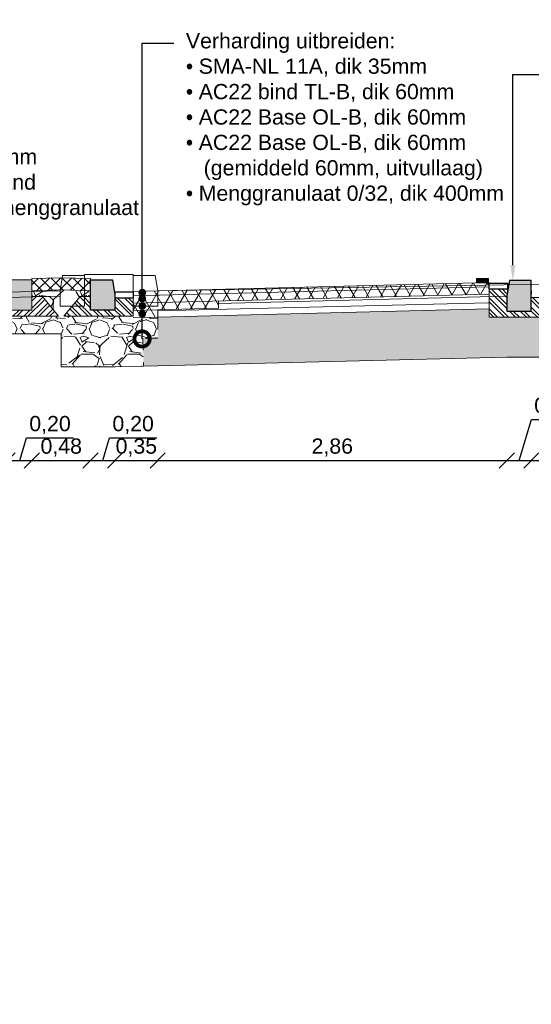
# Model space of a CAD drawing. Header units: metres. Extents: x -34 to 67, y -14 to 16.
# Tile 2 of 13: x 7.77 to 11.97, y -0.82 to 7.26. Entities that reach past the tile are written whole.
import ezdxf
from ezdxf import colors
from ezdxf.entities.mleader import LeaderData, LeaderLine
from ezdxf.math import Vec2, Vec3

# ---------------------------------------------------------------- set-up
doc = ezdxf.new("R2010")
doc.units = ezdxf.units.M
doc.linetypes.add('DASHED2', pattern=[0.375, 0.25, -0.125])
for name, color, linetype, lineweight in [('N-WE-AL-DETAIL-G', 7, 'Continuous', 13), ('N-WE-VH-VERHARDING_ASFALT-A-200', 7, 'Continuous', 18), ('X-Bestaand', 10, 'Continuous', 0), ('X-XX-AL-AANKLEDING-T25', 7, 'Continuous', 25), ('X-XX-AL-T25', 7, 'Continuous', 25)]:
    doc.layers.add(name, color=color, linetype=linetype, lineweight=lineweight)
doc.layers.add('N-WE-VH-VERHARDING_PRINTBETON-A', color=252, linetype='Continuous')
doc.styles.add('NLCS_ISO', font='arial.ttf')
doc.styles.get("Standard").update_dxf_attribs({"font": 'arial.ttf'})
doc.dimstyles.new('NLCS_1-50', dxfattribs={"dimscale": 0.05, "dimtxt": 2.5, "dimasz": 2.5, "dimexe": 1.25, "dimexo": 0.625, "dimtad": 1, "dimtxsty": 'Standard', "dimblk": 'OBLIQUE', "dimcen": 0, "dimse1": 1, "dimse2": 1, "dimadec": 0, "dimazin": 0, "dimtfac": 1, "dimtmove": 0, "dimatfit": 3, "dimfxl": 1, "dimarcsym": 0})
pattern_1 = [(135, (-16.71000581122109, -10.69827768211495), (-0.04490128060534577, -0.04490128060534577), []), (135, (-16.74175581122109, -10.69827768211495), (-0.04490128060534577, -0.04490128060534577), [])]

# ---------------------------------------------------------------- blocks, each defined once
blk = doc.blocks.new('Trottoirband-18-20x25')
at = {"layer": 'N-WE-AL-DETAIL-G'}
h = blk.add_hatch(color=252, dxfattribs=at)
h.dxf.hatch_style = 1
h.paths.add_polyline_path([(0.2000000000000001, -0.25), (0, -0.25), (0, 0), (0.1799999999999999, -2.775557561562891e-17), (0.2, -0.125)])
at = {"layer": 'N-WE-AL-DETAIL-G', "linetype": 'Continuous'}
h = blk.add_hatch(dxfattribs=at)
h.set_pattern_fill('STEEL', color=252, scale=0.02, angle=90, style=0)
h.set_pattern_definition(pattern_1)
h.paths.add_polyline_path([(-0.1475204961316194, -0.3000000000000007), (-0.218317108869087, -0.3000000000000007), (-0.08669083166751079, -0.1385821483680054), (0.0002026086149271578, -0.1385203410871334), (0, -0.25), (0.2000000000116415, -0.25), (0.2000000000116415, -0.1752674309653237), (0.3500000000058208, -0.1714750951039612), (0.3499999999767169, -0.3000000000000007)])
blk.add_lwpolyline([(0, -0.25), (0, -2.775557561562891e-17), (0.1799999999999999, -2.775557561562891e-17), (0.2, -0.125), (0.2, -0.25)], close=True)
blk.add_lwpolyline([(-0.1475204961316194, -0.3000000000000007), (-0.218317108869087, -0.3000000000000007), (-0.08669083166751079, -0.1385821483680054), (0.0002026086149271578, -0.1385203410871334), (0, -0.25), (0.2000000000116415, -0.25), (0.2000000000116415, -0.1752674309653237), (0.3500000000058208, -0.1714750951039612), (0.3499999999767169, -0.3000000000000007)], close=True, dxfattribs=at)
blk = doc.blocks.new('_DotSmall')
at = {"color": 0, "linetype": 'ByBlock', "const_width": 0.5}
blk.add_lwpolyline([(-0.0625, 0, 1), (0.0625, 0, 1)], format="xyb", close=True, dxfattribs=at)
blk = doc.blocks.new('_Oblique')
at = {"color": 0, "linetype": 'ByBlock', "lineweight": -2}
blk.add_line((-0.5, -0.5), (0.5, 0.5), dxfattribs=at)
blk = doc.blocks.new('*D29')
at = {"layer": 'N-WE-AL-DETAIL-G', "color": 0, "lineweight": -2, "transparency": 16777216}
for p, q in [((7.770760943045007, 3.640420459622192), (7.826109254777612, 3.824914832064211)), ((7.826109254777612, 3.824914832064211), (8.212875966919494, 3.824914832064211)), ((7.670536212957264, 3.640420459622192), (7.87098567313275, 3.640420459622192))]:
    blk.add_line(p, q, dxfattribs=at)
at = {"layer": 'N-WE-AL-DETAIL-G', "color": 0, "lineweight": -2, "transparency": 16777216, "xscale": 0.125, "yscale": 0.125, "zscale": 0.125, "rotation": 180}
blk.add_blockref('_Oblique', (7.670536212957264, 3.640420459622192), dxfattribs=at)
at = {"layer": 'N-WE-AL-DETAIL-G', "color": 0, "lineweight": -2, "transparency": 16777216, "xscale": 0.125, "yscale": 0.125, "zscale": 0.125}
blk.add_blockref('_Oblique', (7.87098567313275, 3.640420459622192), dxfattribs=at)
at = {"layer": 'N-WE-AL-DETAIL-G', "color": 0, "lineweight": 9, "transparency": 16777216, "insert": (8.019492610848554, 3.93128420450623), "char_height": 0.125, "attachment_point": 5}
blk.add_mtext('0,20', dxfattribs=at)
blk = doc.blocks.new('*D30')
at = {"layer": 'N-WE-AL-DETAIL-G', "color": 0, "lineweight": -2, "transparency": 16777216}
blk.add_line((7.870985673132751, 3.640420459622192), (8.352293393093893, 3.640420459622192), dxfattribs=at)
at = {"layer": 'N-WE-AL-DETAIL-G', "color": 0, "lineweight": -2, "transparency": 16777216, "xscale": 0.125, "yscale": 0.125, "zscale": 0.125, "rotation": 180}
blk.add_blockref('_Oblique', (7.870985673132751, 3.640420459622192), dxfattribs=at)
at = {"layer": 'N-WE-AL-DETAIL-G', "color": 0, "lineweight": -2, "transparency": 16777216, "xscale": 0.125, "yscale": 0.125, "zscale": 0.125}
blk.add_blockref('_Oblique', (8.352293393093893, 3.640420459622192), dxfattribs=at)
at = {"layer": 'N-WE-AL-DETAIL-G', "color": 0, "lineweight": 9, "transparency": 16777216, "insert": (8.111639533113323, 3.746789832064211), "char_height": 0.125, "attachment_point": 5}
blk.add_mtext('0,48', dxfattribs=at)
blk = doc.blocks.new('*D31')
at = {"layer": 'N-WE-AL-DETAIL-G', "color": 0, "lineweight": -2, "transparency": 16777216}
for p, q in [((8.45234854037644, 3.640420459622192), (8.507696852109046, 3.824914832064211)), ((8.507696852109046, 3.824914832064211), (8.894463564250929, 3.824914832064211)), ((8.352293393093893, 3.640420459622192), (8.552403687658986, 3.640420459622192))]:
    blk.add_line(p, q, dxfattribs=at)
at = {"layer": 'N-WE-AL-DETAIL-G', "color": 0, "lineweight": -2, "transparency": 16777216, "xscale": 0.125, "yscale": 0.125, "zscale": 0.125, "rotation": 180}
blk.add_blockref('_Oblique', (8.352293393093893, 3.640420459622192), dxfattribs=at)
at = {"layer": 'N-WE-AL-DETAIL-G', "color": 0, "lineweight": -2, "transparency": 16777216, "xscale": 0.125, "yscale": 0.125, "zscale": 0.125}
blk.add_blockref('_Oblique', (8.552403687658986, 3.640420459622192), dxfattribs=at)
at = {"layer": 'N-WE-AL-DETAIL-G', "color": 0, "lineweight": 9, "transparency": 16777216, "insert": (8.701080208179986, 3.93128420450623), "char_height": 0.125, "attachment_point": 5}
blk.add_mtext('0,20', dxfattribs=at)
blk = doc.blocks.new('*D32')
at = {"layer": 'N-WE-AL-DETAIL-G', "color": 0, "lineweight": -2, "transparency": 16777216}
blk.add_line((8.552403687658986, 3.640420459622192), (8.902403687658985, 3.640420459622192), dxfattribs=at)
at = {"layer": 'N-WE-AL-DETAIL-G', "color": 0, "lineweight": -2, "transparency": 16777216, "xscale": 0.125, "yscale": 0.125, "zscale": 0.125, "rotation": 180}
blk.add_blockref('_Oblique', (8.552403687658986, 3.640420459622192), dxfattribs=at)
at = {"layer": 'N-WE-AL-DETAIL-G', "color": 0, "lineweight": -2, "transparency": 16777216, "xscale": 0.125, "yscale": 0.125, "zscale": 0.125}
blk.add_blockref('_Oblique', (8.902403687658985, 3.640420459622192), dxfattribs=at)
at = {"layer": 'N-WE-AL-DETAIL-G', "color": 0, "lineweight": 9, "transparency": 16777216, "insert": (8.727403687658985, 3.746789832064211), "char_height": 0.125, "attachment_point": 5}
blk.add_mtext('0,35', dxfattribs=at)
blk = doc.blocks.new('*D33')
at = {"layer": 'N-WE-AL-DETAIL-G', "color": 0, "lineweight": -2, "transparency": 16777216}
blk.add_line((8.902403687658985, 3.640420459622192), (11.76663575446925, 3.640420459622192), dxfattribs=at)
at = {"layer": 'N-WE-AL-DETAIL-G', "color": 0, "lineweight": -2, "transparency": 16777216, "xscale": 0.125, "yscale": 0.125, "zscale": 0.125, "rotation": 180}
blk.add_blockref('_Oblique', (8.902403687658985, 3.640420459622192), dxfattribs=at)
at = {"layer": 'N-WE-AL-DETAIL-G', "color": 0, "lineweight": -2, "transparency": 16777216, "xscale": 0.125, "yscale": 0.125, "zscale": 0.125}
blk.add_blockref('_Oblique', (11.76663575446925, 3.640420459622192), dxfattribs=at)
at = {"layer": 'N-WE-AL-DETAIL-G', "color": 0, "lineweight": 9, "transparency": 16777216, "insert": (10.33451972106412, 3.746789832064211), "char_height": 0.125, "attachment_point": 5}
blk.add_mtext('2,86', dxfattribs=at)
blk = doc.blocks.new('*D34')
at = {"layer": 'N-WE-AL-DETAIL-G', "color": 0, "lineweight": -2, "transparency": 16777216}
for p, q in [((11.86668418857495, 3.640420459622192), (11.96710412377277, 3.975153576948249)), ((11.96710412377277, 3.975153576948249), (12.35387083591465, 3.975153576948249)), ((11.76663575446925, 3.640420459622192), (11.96673262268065, 3.640420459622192))]:
    blk.add_line(p, q, dxfattribs=at)
at = {"layer": 'N-WE-AL-DETAIL-G', "color": 0, "lineweight": -2, "transparency": 16777216, "xscale": 0.125, "yscale": 0.125, "zscale": 0.125, "rotation": 180}
blk.add_blockref('_Oblique', (11.76663575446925, 3.640420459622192), dxfattribs=at)
at = {"layer": 'N-WE-AL-DETAIL-G', "color": 0, "lineweight": -2, "transparency": 16777216, "xscale": 0.125, "yscale": 0.125, "zscale": 0.125}
blk.add_blockref('_Oblique', (11.96673262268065, 3.640420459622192), dxfattribs=at)
at = {"layer": 'N-WE-AL-DETAIL-G', "color": 0, "lineweight": 9, "transparency": 16777216, "insert": (12.16048747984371, 4.081522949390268), "char_height": 0.125, "attachment_point": 5}
blk.add_mtext('0,20', dxfattribs=at)
blk = doc.blocks.new('*D35')
at = {"layer": 'N-WE-AL-DETAIL-G', "color": 0, "lineweight": -2, "transparency": 16777216}
blk.add_line((11.96673262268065, 3.640420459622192), (13.5469147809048, 3.640420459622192), dxfattribs=at)
at = {"layer": 'N-WE-AL-DETAIL-G', "color": 0, "lineweight": -2, "transparency": 16777216, "xscale": 0.125, "yscale": 0.125, "zscale": 0.125, "rotation": 180}
blk.add_blockref('_Oblique', (11.96673262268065, 3.640420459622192), dxfattribs=at)
at = {"layer": 'N-WE-AL-DETAIL-G', "color": 0, "lineweight": -2, "transparency": 16777216, "xscale": 0.125, "yscale": 0.125, "zscale": 0.125}
blk.add_blockref('_Oblique', (13.5469147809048, 3.640420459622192), dxfattribs=at)
at = {"layer": 'N-WE-AL-DETAIL-G', "color": 0, "lineweight": 9, "transparency": 16777216, "insert": (12.75682370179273, 3.746789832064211), "char_height": 0.125, "attachment_point": 5}
blk.add_mtext('1,58', dxfattribs=at)

msp = doc.modelspace()

# ---------------------------------------------------------------- hatches: boundary and pattern name
at = {"layer": 'N-WE-AL-DETAIL-G'}
h = msp.add_hatch(color=252, dxfattribs=at)
h.dxf.hatch_style = 1
h.paths.add_polyline_path([(8.552293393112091, 4.873236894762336), (8.352293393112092, 4.873236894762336), (8.352293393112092, 5.123236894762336), (8.532293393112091, 5.123236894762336), (8.552293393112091, 4.998236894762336)])
h = msp.add_hatch(color=256, dxfattribs=at)
h.dxf.hatch_style = 1
h.paths.add_polyline_path([(11.56663575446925, 5.098490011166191), (11.61663575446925, 5.098490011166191), (11.61663575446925, 5.133490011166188), (11.51663575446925, 5.133490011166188), (11.51663575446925, 5.098490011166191)])
h = msp.add_hatch(color=252, dxfattribs=at)
h.dxf.hatch_style = 1
h.paths.add_polyline_path([(11.76663575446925, 4.866369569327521), (11.96663575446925, 4.866369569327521), (11.96663575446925, 5.116369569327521), (11.78663575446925, 5.116369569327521), (11.76663575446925, 4.991369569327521)])
at = {"layer": 'N-WE-AL-DETAIL-G', "lineweight": 0}
h = msp.add_hatch(dxfattribs=at)
h.set_pattern_fill('GRAVEL', color=250, scale=0.015)
h.set_pattern_definition([(228.0127875, (4.888146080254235, 4.719236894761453), (-3.048000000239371, -3.428999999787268), [0.051258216, -5.07457254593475]), (184.969741, (4.853856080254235, 4.681136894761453), (4.571999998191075, 0.3810000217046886), [0.08796070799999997, -8.708107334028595]), (132.5104471, (4.766226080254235, 4.673516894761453), (3.810000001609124, -4.190999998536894), [0.062022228, -6.140208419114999]), (267.273689, (4.617636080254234, 4.578266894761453), (0.3810000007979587, 7.619999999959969), [0.08010067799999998, -7.929965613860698]), (292.83365418, (4.613826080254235, 4.498256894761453), (-1.905000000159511, 4.571999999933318), [0.07854505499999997, -7.775971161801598]), (357.2736889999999, (4.644306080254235, 4.425866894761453), (-7.619999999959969, 0.3810000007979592), [0.08010067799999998, -7.929965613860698]), (37.69424047, (4.724316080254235, 4.422056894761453), (-4.952999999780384, -3.810000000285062), [0.105929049, -10.48696729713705]), (72.25532837, (4.808136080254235, 4.486826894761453), (2.667000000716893, 8.381999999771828), [0.100007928, -9.90078849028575]), (121.42956562, (4.838616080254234, 4.582076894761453), (-3.048000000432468, 4.952999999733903), [0.08037195, -7.956831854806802]), (175.2363583, (4.796706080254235, 4.650656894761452), (4.190999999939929, -0.3810000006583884), [0.09175699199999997, -4.496090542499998]), (222.3974378, (4.705266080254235, 4.658276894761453), (-4.571999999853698, -4.191000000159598), [0.118661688, -11.74751587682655]), (138.81407483, (4.994826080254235, 4.574456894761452), (-2.666999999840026, 2.286000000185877), [0.04050068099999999, -4.0095848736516]), (171.4692344, (4.964346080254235, 4.601126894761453), (4.953000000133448, -0.7619999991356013), [0.07705229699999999, -7.628195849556]), (225, (4.888146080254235, 4.612556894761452), (-5.329070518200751e-17, -0.3810000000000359), [0.053881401, -0.4849339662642]), (203.19859051, (4.861476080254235, 4.658276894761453), (1.905000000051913, 0.7619999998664), [0.02901619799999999, -2.872593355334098]), (291.80140949, (4.834806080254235, 4.646846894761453), (-0.3810000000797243, 1.142999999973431), [0.041034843, -2.0107129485]), (30.96375653, (4.850046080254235, 4.608746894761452), (1.143000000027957, 0.7619999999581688), [0.06664794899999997, -2.1549447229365]), (161.56505118, (4.907196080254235, 4.643036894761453), (0.7620000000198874, -0.380999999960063), [0.048193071, -1.1566347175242]), (16.389540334, (4.613826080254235, 4.646846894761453), (3.810000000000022, 1.143000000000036), [0.06751320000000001, -6.68382400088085]), (70.34617594, (4.678596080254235, 4.665896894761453), (-1.524000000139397, -4.190999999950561), [0.056639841, -5.607332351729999]), (293.19859051, (4.907196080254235, 4.719236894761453), (-0.7619999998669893, 1.905000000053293), [0.05803201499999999, -2.843577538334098]), (343.6104596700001, (4.930056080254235, 4.665896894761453), (-3.810000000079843, 1.142999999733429), [0.06751319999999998, -6.683824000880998]), (339.44395478, (4.613826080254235, 4.410626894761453), (-1.904999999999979, 0.7620000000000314), [0.06510527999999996, -3.1901601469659]), (294.7751406, (4.674786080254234, 4.387766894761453), (-1.90500000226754, 4.190999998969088), [0.05455081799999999, -5.400539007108]), (66.80140949, (4.911006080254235, 4.338236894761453), (0.7619999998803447, 1.905000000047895), [0.05803201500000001, -2.843577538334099]), (17.35402464, (4.933866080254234, 4.391576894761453), (-4.952999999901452, -1.524000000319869), [0.06386741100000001, -6.322856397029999]), (69.44395478, (4.724316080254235, 4.338236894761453), (-0.7620000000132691, -1.904999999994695), [0.03255263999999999, -3.2227127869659]), (101.309932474, (4.888146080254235, 4.338236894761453), (-0.38100000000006, 1.524000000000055), [0.01942719, -1.9232992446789]), (165.963756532, (4.884336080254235, 4.357286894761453), (1.142999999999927, -0.3809999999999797), [0.078545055, -1.49235818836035]), (186.00900596, (4.808136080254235, 4.376336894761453), (3.809999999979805, 0.381000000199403), [0.07279004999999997, -7.206204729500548]), (303.69006753, (4.850046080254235, 4.574456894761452), (-0.3810000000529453, 0.7619999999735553), [0.054948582, -1.318766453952]), (353.15722659, (4.880526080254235, 4.528736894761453), (6.477000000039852, -0.761999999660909), [0.095933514, -9.49740135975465]), (60.9453959, (4.975776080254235, 4.517306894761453), (-1.524000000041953, -2.666999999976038), [0.039226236, -3.883408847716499]), (90, (4.994826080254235, 4.551596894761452), (-0.3809999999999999, 0.3809999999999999), [0.02286, -0.35814]), (120.25643716, (4.800516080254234, 4.387766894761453), (1.523999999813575, -2.667000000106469), [0.052930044, -5.240091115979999]), (48.01278749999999, (4.773846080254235, 4.433486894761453), (3.048000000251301, 3.428999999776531), [0.102516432, -5.023314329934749]), (0, (4.842426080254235, 4.509686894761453), (0.3809999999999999, 0.3809999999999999), [0.09906, -0.28194]), (325.3048465, (4.941486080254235, 4.509686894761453), (3.81000000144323, -2.666999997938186), [0.060241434, -5.963897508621]), (254.0546040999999, (4.991016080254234, 4.475396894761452), (-0.3809999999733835, -1.524000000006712), [0.05547436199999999, -2.7182475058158]), (207.64597536, (4.975776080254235, 4.422056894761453), (-7.239000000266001, -3.809999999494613), [0.09032176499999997, -8.941869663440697]), (175.42607874, (4.895766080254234, 4.380146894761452), (-4.952999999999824, 0.3809999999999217), [0.09555441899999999, -9.459876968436])])
h.paths.add_polyline_path([(8.111639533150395, 4.408236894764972), (8.5524036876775, 4.408236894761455), (8.785350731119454, 4.414060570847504), (8.780940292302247, 4.644155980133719), (8.9024036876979, 4.644155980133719), (8.9024036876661, 4.816986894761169), (8.702403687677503, 4.811986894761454), (8.702293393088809, 4.823236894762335), (8.204772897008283, 4.823236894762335), (8.133976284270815, 4.823236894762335), (8.265602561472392, 4.98465474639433), (8.352293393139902, 4.984716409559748), (8.352293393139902, 5.033236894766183), (8.111639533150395, 5.03925324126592), (7.870985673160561, 5.033236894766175), (7.870985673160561, 4.984716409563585), (7.957676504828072, 4.984654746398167), (8.089302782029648, 4.823236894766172), (8.01850616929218, 4.823236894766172), (7.520985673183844, 4.823236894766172), (7.520985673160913, 4.924498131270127), (5.299959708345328, 4.86897248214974), (5.299959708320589, 4.759722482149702), (4.802439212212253, 4.759722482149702), (4.731642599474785, 4.759722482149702), (4.613826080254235, 4.759722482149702), (4.613826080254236, 4.6152400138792), (5.150660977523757, 4.6152400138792), (7.670536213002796, 4.678236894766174), (8.111639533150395, 4.678236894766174)])
at = {"layer": 'N-WE-AL-DETAIL-G', "linetype": 'Continuous'}
h = msp.add_hatch(dxfattribs=at)
h.set_pattern_fill('STEEL', color=252, scale=0.02, angle=90, style=0)
h.set_pattern_definition(pattern_1)
h.paths.add_polyline_path([(12.11415625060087, 4.81636956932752), (12.18495286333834, 4.81636956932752), (12.05332658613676, 4.977787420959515), (11.96643314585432, 4.977849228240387), (11.96663575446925, 4.866369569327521), (11.76663575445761, 4.866369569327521), (11.77017158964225, 5.045348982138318), (11.62017158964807, 5.045348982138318), (11.62017158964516, 4.814931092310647)])
at = {"layer": 'N-WE-AL-DETAIL-G', "lineweight": 0}
h = msp.add_hatch(dxfattribs=at)
h.set_pattern_fill('GRAVEL', color=250, scale=0.015)
h.set_pattern_definition([(228.0127875, (12.23857392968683, 5.197315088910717), (-3.048000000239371, -3.428999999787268), [0.051258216, -5.07457254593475]), (184.969741, (12.20428392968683, 5.159215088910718), (4.571999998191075, 0.3810000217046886), [0.08796070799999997, -8.708107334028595]), (132.5104471, (12.11665392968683, 5.151595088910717), (3.810000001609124, -4.190999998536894), [0.062022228, -6.140208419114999]), (267.273689, (11.96806392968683, 5.056345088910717), (0.3810000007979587, 7.619999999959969), [0.08010067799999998, -7.929965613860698]), (292.83365418, (11.96425392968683, 4.976335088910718), (-1.905000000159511, 4.571999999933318), [0.07854505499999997, -7.775971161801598]), (357.2736889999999, (11.99473392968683, 4.903945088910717), (-7.619999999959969, 0.3810000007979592), [0.08010067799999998, -7.929965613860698]), (37.69424047, (12.07474392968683, 4.900135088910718), (-4.952999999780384, -3.810000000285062), [0.105929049, -10.48696729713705]), (72.25532837, (12.15856392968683, 4.964905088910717), (2.667000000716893, 8.381999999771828), [0.100007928, -9.90078849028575]), (121.42956562, (12.18904392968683, 5.060155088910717), (-3.048000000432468, 4.952999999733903), [0.08037195, -7.956831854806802]), (175.2363583, (12.14713392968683, 5.128735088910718), (4.190999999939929, -0.3810000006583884), [0.09175699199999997, -4.496090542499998]), (222.3974378, (12.05569392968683, 5.136355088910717), (-4.571999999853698, -4.191000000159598), [0.118661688, -11.74751587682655]), (138.81407483, (12.34525392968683, 5.052535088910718), (-2.666999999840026, 2.286000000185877), [0.04050068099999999, -4.0095848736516]), (171.4692344, (12.31477392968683, 5.079205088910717), (4.953000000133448, -0.7619999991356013), [0.07705229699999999, -7.628195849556]), (225, (12.23857392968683, 5.090635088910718), (-5.329070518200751e-17, -0.3810000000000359), [0.053881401, -0.4849339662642]), (203.19859051, (12.21190392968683, 5.136355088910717), (1.905000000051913, 0.7619999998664), [0.02901619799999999, -2.872593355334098]), (291.80140949, (12.18523392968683, 5.124925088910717), (-0.3810000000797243, 1.142999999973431), [0.041034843, -2.0107129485]), (30.96375653, (12.20047392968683, 5.086825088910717), (1.143000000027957, 0.7619999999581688), [0.06664794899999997, -2.1549447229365]), (161.56505118, (12.25762392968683, 5.121115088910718), (0.7620000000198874, -0.380999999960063), [0.048193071, -1.1566347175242]), (16.389540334, (11.96425392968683, 5.124925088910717), (3.810000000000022, 1.143000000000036), [0.06751320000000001, -6.68382400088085]), (70.34617594, (12.02902392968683, 5.143975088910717), (-1.524000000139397, -4.190999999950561), [0.056639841, -5.607332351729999]), (293.19859051, (12.25762392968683, 5.197315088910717), (-0.7619999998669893, 1.905000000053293), [0.05803201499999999, -2.843577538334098]), (343.6104596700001, (12.28048392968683, 5.143975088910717), (-3.810000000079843, 1.142999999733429), [0.06751319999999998, -6.683824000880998]), (339.44395478, (11.96425392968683, 4.888705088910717), (-1.904999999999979, 0.7620000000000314), [0.06510527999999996, -3.1901601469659]), (294.7751406, (12.02521392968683, 4.865845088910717), (-1.90500000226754, 4.190999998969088), [0.05455081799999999, -5.400539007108]), (66.80140949, (12.26143392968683, 4.816315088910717), (0.7619999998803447, 1.905000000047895), [0.05803201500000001, -2.843577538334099]), (17.35402464, (12.28429392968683, 4.869655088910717), (-4.952999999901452, -1.524000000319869), [0.06386741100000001, -6.322856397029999]), (69.44395478, (12.07474392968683, 4.816315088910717), (-0.7620000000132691, -1.904999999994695), [0.03255263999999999, -3.2227127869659]), (101.309932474, (12.23857392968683, 4.816315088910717), (-0.38100000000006, 1.524000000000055), [0.01942719, -1.9232992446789]), (165.963756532, (12.23476392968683, 4.835365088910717), (1.142999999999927, -0.3809999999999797), [0.078545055, -1.49235818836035]), (186.00900596, (12.15856392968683, 4.854415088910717), (3.809999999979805, 0.381000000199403), [0.07279004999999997, -7.206204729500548]), (303.69006753, (12.20047392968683, 5.052535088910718), (-0.3810000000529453, 0.7619999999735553), [0.054948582, -1.318766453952]), (353.15722659, (12.23095392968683, 5.006815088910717), (6.477000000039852, -0.761999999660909), [0.095933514, -9.49740135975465]), (60.9453959, (12.32620392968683, 4.995385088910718), (-1.524000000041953, -2.666999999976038), [0.039226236, -3.883408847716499]), (90, (12.34525392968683, 5.029675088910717), (-0.3809999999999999, 0.3809999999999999), [0.02286, -0.35814]), (120.25643716, (12.15094392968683, 4.865845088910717), (1.523999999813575, -2.667000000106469), [0.052930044, -5.240091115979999]), (48.01278749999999, (12.12427392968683, 4.911565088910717), (3.048000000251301, 3.428999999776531), [0.102516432, -5.023314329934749]), (0, (12.19285392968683, 4.987765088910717), (0.3809999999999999, 0.3809999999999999), [0.09906, -0.28194]), (325.3048465, (12.29191392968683, 4.987765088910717), (3.81000000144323, -2.666999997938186), [0.060241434, -5.963897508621]), (254.0546040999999, (12.34144392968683, 4.953475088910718), (-0.3809999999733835, -1.524000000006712), [0.05547436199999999, -2.7182475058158]), (207.64597536, (12.32620392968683, 4.900135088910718), (-7.239000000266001, -3.809999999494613), [0.09032176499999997, -8.941869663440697]), (175.42607874, (12.24619392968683, 4.858225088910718), (-4.952999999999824, 0.3809999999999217), [0.09555441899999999, -9.459876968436])])
h.paths.add_polyline_path([(12.18277364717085, 4.816315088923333), (12.05114736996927, 4.977732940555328), (11.96425392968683, 4.9777947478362), (11.96663575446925, 5.026367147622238), (12.75694758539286, 5.046124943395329), (13.54290098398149, 5.026367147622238), (13.54508020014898, 4.977794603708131), (13.45838936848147, 4.977732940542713), (13.3267630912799, 4.816315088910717)])
at = {"layer": 'N-WE-AL-DETAIL-G', "linetype": 'Continuous'}
h = msp.add_hatch(dxfattribs=at)
h.set_pattern_fill('STEEL', color=252, scale=0.02, angle=90, style=0)
h.set_pattern_definition([(135, (-8.357712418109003, -5.575040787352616), (-0.04490128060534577, -0.04490128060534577), []), (135, (-8.389462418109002, -5.575040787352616), (-0.04490128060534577, -0.04490128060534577), [])])
h.paths.add_polyline_path([(8.204772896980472, 4.823236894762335), (8.133976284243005, 4.823236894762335), (8.265602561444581, 4.98465474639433), (8.352496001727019, 4.984716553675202), (8.352293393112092, 4.873236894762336), (8.552293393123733, 4.873236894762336), (8.552403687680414, 4.973236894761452), (8.702403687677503, 4.973236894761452), (8.702293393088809, 4.823236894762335)])
at = {"layer": 'N-WE-AL-DETAIL-G'}
h = msp.add_hatch(dxfattribs=at)
h.set_pattern_fill('GRAVEL', color=252, scale=0.015)
h.set_pattern_definition([(228.0127875, (-0.3692958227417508, -9.157726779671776), (-3.048000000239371, -3.428999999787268), [0.051258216, -5.07457254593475]), (184.969741, (-0.4035858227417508, -9.195826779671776), (4.571999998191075, 0.3810000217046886), [0.08796070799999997, -8.708107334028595]), (132.5104471, (-0.4912158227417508, -9.203446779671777), (3.810000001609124, -4.190999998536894), [0.062022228, -6.140208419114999]), (267.273689, (-0.6398058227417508, -9.298696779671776), (0.3810000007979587, 7.619999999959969), [0.08010067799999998, -7.929965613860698]), (292.83365418, (-0.6436158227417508, -9.378706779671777), (-1.905000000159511, 4.571999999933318), [0.07854505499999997, -7.775971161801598]), (357.2736889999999, (-0.6131358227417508, -9.451096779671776), (-7.619999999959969, 0.3810000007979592), [0.08010067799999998, -7.929965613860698]), (37.69424047, (-0.5331258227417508, -9.454906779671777), (-4.952999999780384, -3.810000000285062), [0.105929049, -10.48696729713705]), (72.25532837, (-0.4493058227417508, -9.390136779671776), (2.667000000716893, 8.381999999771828), [0.100007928, -9.90078849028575]), (121.42956562, (-0.4188258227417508, -9.294886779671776), (-3.048000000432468, 4.952999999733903), [0.08037195, -7.956831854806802]), (175.2363583, (-0.4607358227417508, -9.226306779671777), (4.190999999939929, -0.3810000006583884), [0.09175699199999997, -4.496090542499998]), (222.3974378, (-0.5521758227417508, -9.218686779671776), (-4.571999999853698, -4.191000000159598), [0.118661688, -11.74751587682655]), (138.81407483, (-0.2626158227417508, -9.302506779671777), (-2.666999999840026, 2.286000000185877), [0.04050068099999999, -4.0095848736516]), (171.4692344, (-0.2930958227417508, -9.275836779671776), (4.953000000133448, -0.7619999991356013), [0.07705229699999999, -7.628195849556]), (225, (-0.3692958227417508, -9.264406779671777), (-5.329070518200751e-17, -0.3810000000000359), [0.053881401, -0.4849339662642]), (203.19859051, (-0.3959658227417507, -9.218686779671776), (1.905000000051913, 0.7619999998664), [0.02901619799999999, -2.872593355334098]), (291.80140949, (-0.4226358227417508, -9.230116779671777), (-0.3810000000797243, 1.142999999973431), [0.041034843, -2.0107129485]), (30.96375653, (-0.4073958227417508, -9.268216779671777), (1.143000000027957, 0.7619999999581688), [0.06664794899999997, -2.1549447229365]), (161.56505118, (-0.3502458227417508, -9.233926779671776), (0.7620000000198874, -0.380999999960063), [0.048193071, -1.1566347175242]), (16.389540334, (-0.6436158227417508, -9.230116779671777), (3.810000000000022, 1.143000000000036), [0.06751320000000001, -6.68382400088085]), (70.34617594, (-0.5788458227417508, -9.211066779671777), (-1.524000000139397, -4.190999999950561), [0.056639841, -5.607332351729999]), (293.19859051, (-0.3502458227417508, -9.157726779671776), (-0.7619999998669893, 1.905000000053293), [0.05803201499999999, -2.843577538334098]), (343.6104596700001, (-0.3273858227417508, -9.211066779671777), (-3.810000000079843, 1.142999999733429), [0.06751319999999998, -6.683824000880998]), (339.44395478, (-0.6436158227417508, -9.466336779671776), (-1.904999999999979, 0.7620000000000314), [0.06510527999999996, -3.1901601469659]), (294.7751406, (-0.5826558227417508, -9.489196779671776), (-1.90500000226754, 4.190999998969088), [0.05455081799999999, -5.400539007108]), (66.80140949, (-0.3464358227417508, -9.538726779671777), (0.7619999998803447, 1.905000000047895), [0.05803201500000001, -2.843577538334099]), (17.35402464, (-0.3235758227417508, -9.485386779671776), (-4.952999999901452, -1.524000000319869), [0.06386741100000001, -6.322856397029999]), (69.44395478, (-0.5331258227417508, -9.538726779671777), (-0.7620000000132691, -1.904999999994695), [0.03255263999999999, -3.2227127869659]), (101.309932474, (-0.3692958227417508, -9.538726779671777), (-0.38100000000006, 1.524000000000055), [0.01942719, -1.9232992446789]), (165.963756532, (-0.3731058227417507, -9.519676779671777), (1.142999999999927, -0.3809999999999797), [0.078545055, -1.49235818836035]), (186.00900596, (-0.4493058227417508, -9.500626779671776), (3.809999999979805, 0.381000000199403), [0.07279004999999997, -7.206204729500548]), (303.69006753, (-0.4073958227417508, -9.302506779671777), (-0.3810000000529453, 0.7619999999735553), [0.054948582, -1.318766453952]), (353.15722659, (-0.3769158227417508, -9.348226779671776), (6.477000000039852, -0.761999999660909), [0.095933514, -9.49740135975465]), (60.9453959, (-0.2816658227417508, -9.359656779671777), (-1.524000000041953, -2.666999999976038), [0.039226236, -3.883408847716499]), (90, (-0.2626158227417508, -9.325366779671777), (-0.3809999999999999, 0.3809999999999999), [0.02286, -0.35814]), (120.25643716, (-0.4569258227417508, -9.489196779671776), (1.523999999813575, -2.667000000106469), [0.052930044, -5.240091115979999]), (48.01278749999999, (-0.4835958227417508, -9.443476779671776), (3.048000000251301, 3.428999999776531), [0.102516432, -5.023314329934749]), (0, (-0.4150158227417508, -9.367276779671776), (0.3809999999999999, 0.3809999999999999), [0.09906, -0.28194]), (325.3048465, (-0.3159558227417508, -9.367276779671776), (3.81000000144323, -2.666999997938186), [0.060241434, -5.963897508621]), (254.0546040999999, (-0.2664258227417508, -9.401566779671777), (-0.3809999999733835, -1.524000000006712), [0.05547436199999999, -2.7182475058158]), (207.64597536, (-0.2816658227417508, -9.454906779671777), (-7.239000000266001, -3.809999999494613), [0.09032176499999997, -8.941869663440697]), (175.42607874, (-0.3616758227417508, -9.496816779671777), (-4.952999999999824, 0.3809999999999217), [0.09555441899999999, -9.459876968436])])
h.paths.add_polyline_path([(13.74725941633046, 4.488592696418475), (15.69186814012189, 4.53720791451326), (15.68770311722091, 4.756900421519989), (15.52277358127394, 4.756900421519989), (15.52102467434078, 4.932936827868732), (13.89725941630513, 4.892342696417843), (13.89725941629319, 4.816369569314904), (13.32894230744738, 4.816369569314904), (11.62017158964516, 4.814931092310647), (11.62017158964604, 4.88493109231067), (8.900654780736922, 4.81694317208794), (8.9024036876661, 4.644155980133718), (8.780940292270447, 4.644155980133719), (8.785350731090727, 4.414060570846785), (11.76663575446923, 4.48859269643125)])
at = {"layer": 'N-WE-VH-VERHARDING_ASFALT-A-200'}
h = msp.add_hatch(dxfattribs=at)
h.set_pattern_fill('AVH-ASFALT', color=256, scale=0.1, pattern_type=2)
h.set_pattern_definition([(59.99999999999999, (0, 0), (-0.08660254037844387, 0.05000000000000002), []), (120, (0, 0), (-0.08660254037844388, -0.04999999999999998), [])])
h.paths.add_polyline_path([(8.702309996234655, 5.026984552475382), (8.702403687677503, 4.811986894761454), (8.9024036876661, 4.816986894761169), (8.902403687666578, 4.87698689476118), (9.402403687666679, 4.889486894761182), (9.402403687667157, 4.949486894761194), (11.62017158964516, 5.004931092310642), (11.62017158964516, 5.098490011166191)])
at = {"layer": 'N-WE-VH-VERHARDING_PRINTBETON-A', "lineweight": 9}
h = msp.add_hatch(dxfattribs=at)
h.set_pattern_fill('ANSI37', color=256, scale=0.02)
h.set_pattern_definition([(45, (-0.6436158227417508, -9.538726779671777), (-0.04490128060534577, 0.04490128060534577), []), (135, (-0.6436158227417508, -9.538726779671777), (-0.04490128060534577, -0.04490128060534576), [])])
h.paths.add_polyline_path([(8.111639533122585, 5.03925324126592), (8.352293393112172, 5.033236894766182), (8.352293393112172, 5.133236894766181), (8.111639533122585, 5.139253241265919), (7.870985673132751, 5.133236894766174), (7.870985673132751, 5.033236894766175)])

# ---------------------------------------------------------------- linework, layer by layer
for points in [[(8.352293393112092, 4.873236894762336), (8.352293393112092, 5.123236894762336), (8.532293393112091, 5.123236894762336), (8.552293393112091, 4.998236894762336), (8.552293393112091, 4.873236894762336)], [(11.96663575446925, 4.866369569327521), (11.96663575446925, 5.116369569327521), (11.78663575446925, 5.116369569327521), (11.76663575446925, 4.991369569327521), (11.76663575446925, 4.866369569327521)]]:
    msp.add_lwpolyline(points, close=True)
at = {"layer": 'N-WE-AL-DETAIL-G'}
for points in [[(7.870985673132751, 5.133236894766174), (8.111639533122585, 5.139253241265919), (8.352293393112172, 5.133236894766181)], [(7.870985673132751, 5.133236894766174), (7.870985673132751, 5.033236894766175)], [(8.352293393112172, 5.033236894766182), (8.352293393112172, 5.133236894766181)], [(11.62017158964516, 5.099931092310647), (8.702667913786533, 5.026993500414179)], [(7.870985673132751, 5.033236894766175), (8.111639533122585, 5.03925324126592), (8.352293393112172, 5.033236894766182)], [(11.62017158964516, 5.064931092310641), (8.702403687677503, 4.991986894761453)], [(11.62017158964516, 5.004931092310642), (8.702403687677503, 4.931986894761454)], [(9.402403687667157, 4.949486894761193), (9.402403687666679, 4.889486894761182)], [(9.402403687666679, 4.889486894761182), (8.702403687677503, 4.871986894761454)], [(8.902403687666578, 4.87698689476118), (8.9024036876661, 4.816986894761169)], [(8.9024036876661, 4.816986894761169), (8.702403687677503, 4.811986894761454)]]:
    msp.add_lwpolyline(points, dxfattribs=at)
msp.add_lwpolyline([(11.56663575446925, 5.098490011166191), (11.61663575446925, 5.098490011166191), (11.61663575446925, 5.133490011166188), (11.51663575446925, 5.133490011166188), (11.51663575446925, 5.098490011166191)], close=True, dxfattribs=at)
at = {"layer": 'N-WE-AL-DETAIL-G', "const_width": 0.03125}
for points in [[(8.760246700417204, 5.017665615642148, 1), (8.791496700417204, 5.017665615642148, 1)], [(8.760246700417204, 4.969057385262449, 1), (8.791496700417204, 4.969057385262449, 1)], [(8.760246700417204, 4.907227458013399, 1), (8.791496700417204, 4.907227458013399, 1)], [(8.760246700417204, 4.842729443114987, 1), (8.791496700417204, 4.842729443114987, 1)]]:
    msp.add_lwpolyline(points, format="xyb", close=True, dxfattribs=at)
at = {"layer": 'N-WE-AL-DETAIL-G', "linetype": 'Continuous'}
for points in [[(12.11415625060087, 4.81636956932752), (12.18495286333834, 4.81636956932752), (12.05332658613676, 4.977787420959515), (11.96643314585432, 4.977849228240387), (11.96663575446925, 4.866369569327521), (11.76663575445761, 4.866369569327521), (11.77017158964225, 5.045348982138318), (11.62017158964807, 5.045348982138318), (11.62017158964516, 4.814931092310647)], [(8.204772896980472, 4.823236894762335), (8.133976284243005, 4.823236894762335), (8.265602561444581, 4.98465474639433), (8.352496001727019, 4.984716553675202), (8.352293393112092, 4.873236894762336), (8.552293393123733, 4.873236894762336), (8.552403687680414, 4.973236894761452), (8.702403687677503, 4.973236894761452), (8.702293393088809, 4.823236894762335)]]:
    msp.add_lwpolyline(points, close=True, dxfattribs=at)
at = {"layer": 'N-WE-AL-DETAIL-G', "color": 252}
for points in [[(8.902403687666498, 4.866986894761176), (11.61663575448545, 4.934842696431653)], [(9.402403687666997, 4.929486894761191), (11.76430466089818, 4.988534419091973)], [(8.9024036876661, 4.816986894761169), (11.62017158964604, 4.88493109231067)], [(8.111639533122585, 4.408236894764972), (8.111639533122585, 4.678236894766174), (7.670536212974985, 4.678236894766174), (5.150660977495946, 4.6152400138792)], [(17.45363516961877, 4.568730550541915), (16.95277358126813, 4.568730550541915), (15.52277358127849, 4.532980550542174), (13.74725941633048, 4.488592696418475), (11.76663575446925, 4.488592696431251), (8.90240368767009, 4.416986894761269), (8.552403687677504, 4.408236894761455), (8.111639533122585, 4.408236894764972)]]:
    msp.add_lwpolyline(points, dxfattribs=at)
at = {"layer": 'N-WE-VH-VERHARDING_ASFALT-A-200', "linetype": 'DASHED2', "ltscale": 0.2}
msp.add_lwpolyline([(8.9024036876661, 4.816986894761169), (8.9024036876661, 4.644155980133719), (8.780940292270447, 4.644155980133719), (8.786691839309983, 4.414094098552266)], dxfattribs=at)
at = {"layer": 'X-Bestaand'}
for points in [[(8.30240368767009, 5.156986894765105), (8.12240368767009, 5.156986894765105), (8.10240368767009, 5.031986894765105), (8.10240368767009, 4.906986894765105), (8.30240368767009, 4.906986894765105)], [(8.70240368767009, 5.156986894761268), (8.70240368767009, 4.906986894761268), (8.90240368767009, 4.906986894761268), (8.90240368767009, 5.031986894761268), (8.88240368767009, 5.156986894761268)]]:
    msp.add_lwpolyline(points, close=True, dxfattribs=at)
for points in [[(8.70240368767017, 5.166986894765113), (8.301941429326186, 5.166986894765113)], [(8.301941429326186, 5.166986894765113), (8.30240368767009, 5.156986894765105)], [(8.70240368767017, 5.166986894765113), (8.70240368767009, 5.156986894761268)], [(8.90240368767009, 5.031986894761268), (15.52277358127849, 5.147980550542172)], [(8.10240368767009, 5.031986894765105), (5.822403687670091, 4.974986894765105)], [(8.1035283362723, 4.987000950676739), (5.8235283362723, 4.93000095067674)]]:
    msp.add_lwpolyline(points, dxfattribs=at)
at = {"layer": 'X-XX-AL-T25'}
for points in [[(11.62017158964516, 5.095348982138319), (11.77017158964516, 5.095348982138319), (11.77017158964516, 5.045348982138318), (11.62017158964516, 5.045348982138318)], [(8.552403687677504, 5.023236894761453), (8.702403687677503, 5.023236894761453), (8.702403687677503, 4.973236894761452), (8.552403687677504, 4.973236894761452)]]:
    msp.add_lwpolyline(points, close=True, dxfattribs=at)

# ---------------------------------------------------------------- block references
at = {"layer": 'N-WE-AL-DETAIL-G', "xscale": -1}
msp.add_blockref('Trottoirband-18-20x25', (7.870985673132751, 5.123236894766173), dxfattribs=at)

# ---------------------------------------------------------------- dimensions: what is measured, and where the dimension line sits
at = {"layer": 'N-WE-AL-DETAIL-G', "lineweight": 9}
for base, p1, p2, picture, middle in [((11.96673262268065, 3.640420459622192), (11.76663575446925, 3.640420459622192), (11.96673262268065, 3.640420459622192), '*D34', (11.99835412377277, 4.081522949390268)), ((7.87098567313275, 3.640420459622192), (7.670536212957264, 3.640420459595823), (7.87098567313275, 3.640420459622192), '*D29', (7.857359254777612, 3.93128420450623)), ((8.552403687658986, 3.640420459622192), (8.352293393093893, 3.640420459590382), (8.552403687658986, 3.640420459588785), '*D31', (8.538946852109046, 3.93128420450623)), ((8.352293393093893, 3.640420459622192), (7.870985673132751, 3.640420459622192), (8.352293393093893, 3.640420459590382), '*D30', (8.111639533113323, 3.746789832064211)), ((11.76663575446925, 3.640420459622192), (8.902403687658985, 3.640420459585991), (11.76663575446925, 3.640420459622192), '*D33', (10.33451972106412, 3.746789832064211)), ((13.5469147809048, 3.640420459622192), (11.96673262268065, 3.640420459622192), (13.5469147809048, 3.640420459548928), '*D35', (12.75682370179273, 3.746789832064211))]:
    dim = msp.add_linear_dim(base=base, p1=p1, p2=p2, dimstyle='NLCS_1-50', override={"dimzin": 0, "dimtmove": 1}, dxfattribs=at)
    dim.commit()
    dim.dimension.update_dxf_attribs({"geometry": picture, "text_midpoint": middle})
dim = msp.add_linear_dim(base=(8.902403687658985, 3.640420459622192), p1=(8.552403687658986, 3.640420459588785), p2=(8.902403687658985, 3.640420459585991), dimstyle='NLCS_1-50', override={"dimzin": 0, "dimtmove": 1}, dxfattribs=at)
dim.commit()
dim.dimension.update_dxf_attribs({"geometry": '*D32', "text_midpoint": (8.727403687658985, 3.640420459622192), "dimtype": 160})

# ---------------------------------------------------------------- leaders
at = {"layer": 'X-XX-AL-AANKLEDING-T25'}
ml = msp.add_multileader_mtext('Standard', dxfattribs=at)
ml.set_content('Bestaande verharding met nieuwe toplaag\\P\\pxi-3,l3,t3;{\\fSymbol|b0|i0|c2|p18;·^I}SMA-NL 11A, dik 35mm (nieuw)\\P{\\fSymbol|b0|i0|c2|p18;·^I}AC22 bind TL-B, dik 60mm (nieuw, uitvullaag)\\P{\\fSymbol|b0|i0|c2|p18;\\C252;·^I}{\\C252;SMA 0/11 type 1, dik 35mm (handhaven)\\P{\\fSymbol|b0|i0|c2|p18;·^I}OAB 0/22, dik 50mm (handhaven)\\P{\\fSymbol|b0|i0|c2|p18;·^I}Steenslagasfaltbeton 0/22 , dik 120mm (handhaven)\\P{\\fSymbol|b0|i0|c2|p18;·^I}Menggranulaat 0/32, dik 400mm (handhaven)}', color=256, style='NLCS_ISO')
ml.set_leader_properties()
ml.set_arrow_properties(name='DOTSMALL')
ml.build(insert=Vec2(0, 0))
ml.multileader.update_dxf_attribs({"arrow_head_size": 0.25})
ctx = ml.context
ctx.base_point, ctx.char_height, ctx.arrow_head_size, ctx.landing_gap_size, ctx.plane_origin = Vec3(11.7676056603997, 15.49127971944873), 0.125, 0.25, 0.1, Vec3(12.5345818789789, 13.53293825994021)
notes = []
notes.append((ctx, [(1, (1, 1, 0), (11.50829862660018, 15.49127971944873), (1, 0), 0.2593070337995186, [(0, [(11.50829862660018, 11.65468936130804)], 0, [])])]))
ctx.mtext.insert, ctx.mtext.flow_direction = Vec3(11.8676056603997, 15.57215454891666), 5
ml = msp.add_multileader_mtext('Standard', dxfattribs=at)
ml.set_content('Bestaande verharding met nieuwe toplaag\\P\\pxi-3,l3,t3;{\\fSymbol|b0|i0|c2|p18;·^I}SMA-NL 11A, dik 35mm (nieuw)\\P{\\fSymbol|b0|i0|c2|p18;·^I}AC22 bind TL-B, dik 60mm (nieuw, uitvullaag)\\P{\\fSymbol|b0|i0|c2|p18;\\C252;·^I}{\\C252;SMA 0/11 type 1, dik 35mm (handhaven)\\P{\\fSymbol|b0|i0|c2|p18;·^I}OAB 0/22, dik 50mm (handhaven)\\P{\\fSymbol|b0|i0|c2|p18;·^I}Steenslagasfaltbeton 0/22 , dik 120mm (handhaven)\\P{\\fSymbol|b0|i0|c2|p18;·^I}Menggranulaat 0/32, dik 400mm (handhaven)}', color=256, style='NLCS_ISO')
ml.set_leader_properties()
ml.set_arrow_properties(name='DOTSMALL')
ml.build(insert=Vec2(0, 0))
ml.multileader.update_dxf_attribs({"arrow_head_size": 0.25})
ctx = ml.context
ctx.base_point, ctx.char_height, ctx.arrow_head_size, ctx.landing_gap_size, ctx.plane_origin = Vec3(9.528325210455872, 8.655525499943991), 0.125, 0.25, 0.1, Vec3(13.37028487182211, 6.455852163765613)
ctx.text_align_type = 2
notes.append((ctx, [(1, (1, 1, 0), (14.39656812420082, 8.655525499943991), (-1, 0), 0.2593070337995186, [(0, [(14.39656812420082, 4.577603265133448)], 0, [])])]))
ctx.mtext.insert, ctx.mtext.alignment, ctx.mtext.flow_direction = Vec3(14.0372610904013, 8.73640032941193), 3, 5
ml = msp.add_multileader_mtext('Standard', dxfattribs=at)
ml.set_content('Verharding uitbreiden:\\P{\\fSymbol|b0|i0|c2|p18;· }SMA-NL 11A, dik 35mm\\P{\\fSymbol|b0|i0|c2|p18;· }AC22 bind TL-B, dik 60mm\\P{\\fSymbol|b0|i0|c2|p18;· }AC22 Base OL-B, dik 60mm\\P{\\fSymbol|b0|i0|c2|p18;· }AC22 Base OL-B, dik 60mm\\P   (gemiddeld 60mm, uitvullaag)\\P{\\fSymbol|b0|i0|c2|p18;· }Menggranulaat 0/32, dik 400mm', color=256, style='NLCS_ISO')
ml.set_leader_properties()
ml.set_arrow_properties(name='DOTSMALL')
ml.build(insert=Vec2(0, 0))
ml.multileader.update_dxf_attribs({"arrow_head_size": 0.25})
ctx = ml.context
ctx.base_point, ctx.char_height, ctx.arrow_head_size, ctx.landing_gap_size, ctx.plane_origin = Vec3(9.033954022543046, 7.065187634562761), 0.125, 0.25, 0.1, Vec3(9.80093024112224, 6.515668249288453)
notes.append((ctx, [(1, (1, 1, 0), (8.774646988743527, 7.065187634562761), (1, 0), 0.2593070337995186, [(0, [(8.774646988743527, 4.637419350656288)], 0, [])])]))
ctx.mtext.insert, ctx.mtext.flow_direction = Vec3(9.133954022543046, 7.146062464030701), 5
ml = msp.add_multileader_mtext('Standard', dxfattribs=at)
ml.set_content('Verlaagde trottoirband \\P130/150x250mm\\Pin min. 50mm beton C20/25', color=256, style='NLCS_ISO')
ml.set_leader_properties()
ml.build(insert=Vec2(0, 0))
ml.multileader.update_dxf_attribs({"arrow_head_size": 0.125})
ctx = ml.context
ctx.base_point, ctx.char_height, ctx.arrow_head_size, ctx.landing_gap_size, ctx.plane_origin = Vec3(12.07478428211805, 6.807914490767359), 0.125, 0.125, 0.1, Vec3(14.2409317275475, 6.037450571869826)
notes.append((ctx, [(0, (1, 1, 0), (11.81547724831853, 6.807914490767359), (1, 0), 0.2593070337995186, [(0, [(11.81547724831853, 5.116369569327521)], 0, [])])]))
ctx.mtext.insert, ctx.mtext.flow_direction = Vec3(12.17478428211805, 6.87148031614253), 5
ml = msp.add_multileader_mtext('Standard', dxfattribs=at)
ml.set_content('Trottoirtegels 300x300x60mm\\Pop straatlaag van 50mm zand\\Pop fundering van 250mm menggranulaat', color=256, style='NLCS_ISO')
ml.set_leader_properties()
ml.build(insert=Vec2(0, 0))
ml.multileader.update_dxf_attribs({"arrow_head_size": 0.125})
ctx = ml.context
ctx.base_point, ctx.char_height, ctx.arrow_head_size, ctx.landing_gap_size, ctx.plane_origin = Vec3(5.504017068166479, 6.114605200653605), 0.125, 0.125, 0.1, Vec3(7.45335922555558, 5.476315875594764)
notes.append((ctx, [(0, (1, 1, 0), (5.24471003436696, 6.114605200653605), (1, 0), 0.2593070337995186, [(0, [(5.247640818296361, 4.959845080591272)], 0, [])])]))
ctx.mtext.insert, ctx.mtext.flow_direction = Vec3(5.604017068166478, 6.195480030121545), 5
for ctx, leaders in notes:
    for number, flags, end, landing, length, lines in leaders:
        leader = LeaderData()
        leader.index, (leader.has_last_leader_line, leader.has_dogleg_vector, leader.attachment_direction) = number, flags
        leader.last_leader_point, leader.dogleg_vector, leader.dogleg_length = Vec3(end), Vec3(landing), length
        for number, points, colour, breaks in lines:
            line = LeaderLine()
            line.index, line.vertices, line.color, line.breaks = number, Vec3.list(points), colors.encode_raw_color(colour), breaks
            leader.lines.append(line)
        ctx.leaders.append(leader)

doc.saveas('drawing.dxf')
